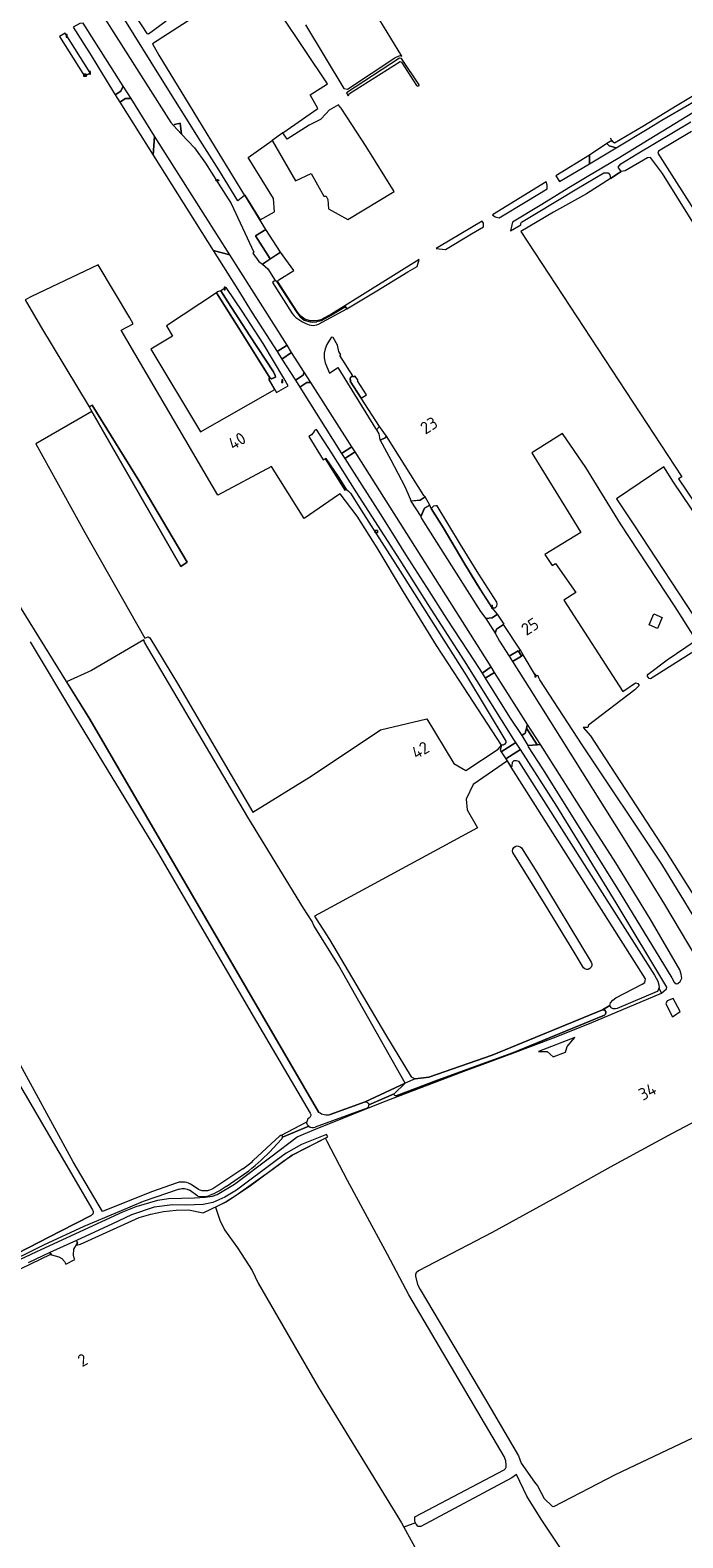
# Model space of a CAD drawing. Header units: metres. Extents: x 209813 to 223847, y 571801 to 587119.
# Tile 96 of 256: x 212733 to 212946, y 576714 to 577206. Entities that reach past the tile are written whole.
import ezdxf
from ezdxf.enums import TextEntityAlignment as Align

# ---------------------------------------------------------------- set-up
doc = ezdxf.new("R2010")
doc.units = ezdxf.units.M
for name, color, linetype, lineweight in [('B-RO-GK-BESCHOEIING-G', 8, 'GK-BESCHOEIING', 0), ('B-RO-GR-BEPLANTING_CULTUUR_BOSPLANTSOEN-GV', 8, 'Continuous', 0), ('B-RO-GR-GRAS-GV', 8, 'Continuous', 0), ('B-RO-IE-MEUBILAIR_WEGMEUBILAIR-S', 8, 'Continuous', 0), ('B-RO-KL-DATA_CAI-S', 8, 'Continuous', 0), ('B-RO-KL-WATER_PUT-S', 8, 'Continuous', 0), ('B-RO-OG-BEBOUWING-T18', 8, 'Continuous', 0), ('B-RO-OG-TERREIN_CULTUURSCHEIDING-GV', 8, 'Continuous', 0), ('B-RO-OG-WATER_GREPPEL-GV', 8, 'Continuous', 0), ('B-RO-OG-WEG-GV', 8, 'Continuous', 0), ('B-RO-VH-ONVERHARD-GV', 8, 'Continuous', 0), ('B-RO-VH-VERHARDING_BETONSTRAATSTEEN-GV', 8, 'Continuous', 0), ('B-RO-VH-VERHARDING_HALFVERHARDING_GRIND-GV', 8, 'Continuous', 0), ('B-RO-VH-VERHARDING_OPEN-GV', 8, 'Continuous', 0), ('B-RO-VH-VERHARDING_PUIN-GV', 8, 'Continuous', 0), ('B-RO-VH-VERHARDING_STRAATBAKSTEEN-GV', 8, 'Continuous', 0), ('B-RO-VH-VERHARDING_TEGEL-GV', 8, 'Continuous', 0)]:
    doc.layers.add(name, color=color, linetype=linetype, lineweight=lineweight)
doc.styles.add('NLCS-ISO', font='txt')
doc.styles.add('NLCS-ISO-M200-T18', font='txt', dxfattribs={"height": 0.36})
doc.linetypes.add('GK-BESCHOEIING', pattern='A,30,-5,[1,NLCS.shx,S=1,R=0,X=0,Y=0],-5', length=40)

# ---------------------------------------------------------------- blocks, each defined once
blk = doc.blocks.new('SIE-WEG_PAAL_GRENSPAAL-SO')
at = {"linetype": 'ByBlock', "lineweight": 18}
h = blk.add_hatch(color=0, dxfattribs=at)
h.dxf.hatch_style = 1
h.paths.add_polyline_path([(0.90625, -0.5), (0.875, 0), (-0.875, 0), (-0.90625, -0.5)])
h.paths.add_polyline_path([(-0.8125, 1), (-0.84375, 0.5), (0.84375, 0.5), (0.8125, 1)])
at = {"color": 0, "linetype": 'ByBlock', "lineweight": 18}
blk.add_lwpolyline([(-1, -2), (1, -2), (0.75, 2), (-0.75, 2)], close=True, dxfattribs=at)
for points in [[(0.875, 0), (-0.875, 0)], [(0.84375, 0.5), (-0.84375, 0.5)], [(0.8125, 1), (-0.8125, 1)], [(0.90625, -0.5), (-0.90625, -0.5)]]:
    blk.add_lwpolyline(points, dxfattribs=at)
blk = doc.blocks.new('SKL-DATA_SIGNAAL_CAIKAST-SO')
at = {"color": 0, "linetype": 'ByBlock', "lineweight": 18}
for points in [[(-2, 2), (2, 2), (2, 1.68), (-2, 1.68)], [(-2, 1.52), (2, 1.52), (2, -2), (-2, -2)]]:
    blk.add_lwpolyline(points, close=True, dxfattribs=at)
at = {"color": 0, "linetype": 'ByBlock', "lineweight": 18, "style": 'NLCS-ISO'}
blk.add_text('cai', height=1.5, dxfattribs=at).set_placement((0, 0), align=Align.MIDDLE_CENTER)
blk = doc.blocks.new('SKL-WATER_WATERLEIDINGPUT-SO')
at = {"color": 0, "linetype": 'ByBlock', "lineweight": 18}
blk.add_ellipse((0, 0), major_axis=(2.5, 0), ratio=0.54, dxfattribs=at)
at = {"color": 0, "linetype": 'ByBlock', "lineweight": 18, "style": 'NLCS-ISO'}
blk.add_text('wl', height=1.5, dxfattribs=at).set_placement((0, 0), align=Align.MIDDLE_CENTER)

msp = doc.modelspace()

# ---------------------------------------------------------------- linework, layer by layer
at = {"layer": 'B-RO-GK-BESCHOEIING-G', "flags": 128}
for points in [[(212922.887, 577169.899), (212922.456, 577170.625)], [(212922.887, 577169.899), (212923.131, 577169.55), (212923.4, 577169.389)]]:
    msp.add_lwpolyline(points, dxfattribs=at)
at = {"layer": 'B-RO-GR-BEPLANTING_CULTUUR_BOSPLANTSOEN-GV', "flags": 128}
for points in [[(212809.845, 577140.849), (212806.543, 577138.703), (212811.281, 577131.191), (212814.656, 577133.454)], [(212752.156, 577082.938), (212782.098, 577030.702), (212784.149, 577032.223), (212768.34, 577058.88), (212753.106, 577083.464)]]:
    msp.add_lwpolyline(points, close=True, dxfattribs=at)
at = {"layer": 'B-RO-GR-GRAS-GV', "flags": 128}
for points in [[(212822.786, 577207.608), (212835.335, 577186.827), (212836.506, 577186.611), (212852.01, 577196.871), (212853.683, 577197.593), (212854.255, 577197.435), (212835.186, 577228.886)], [(212815.472, 577172.352), (212826.885, 577180.371), (212824.327, 577184.768), (212830.043, 577188.369), (212807.296, 577222.449), (212805.936, 577222.85), (212803.748, 577221.524), (212772.802, 577201.471), (212774.947, 577197.764), (212784.856, 577181.53), (212793.292, 577167.572), (212802.852, 577151.9), (212803.046, 577152.018), (212807.966, 577143.936), (212812.722, 577146.595), (212812.339, 577150.912), (212804.121, 577164.368), (212811.948, 577169.874)], [(212767.551, 577210.188), (212770.942, 577204.869), (212771.542, 577204.76), (212777.292, 577209.002)], [(212948.908, 577172.805), (212938.177, 577166.357), (212937.95, 577165.724), (212978.254, 577102.455)], [(212949.526, 577008.353), (212943.625, 577017.617), (212925.732, 577044.733), (212914.45, 577063.102), (212906.791, 577074.234), (212896.812, 577067.88), (212897.474, 577066.835), (212909.556, 577047.24), (212912.797, 577041.844), (212901.017, 577034.658), (212903.421, 577031.082), (212904.557, 577031.768), (212911.133, 577022.277), (212907.201, 577019.727), (212926.496, 576989.985), (212930.676, 576992.738), (212931.469, 576992.509), (212931.821, 576991.857), (212930.39, 576990.46), (212915.273, 576978.95), (212915.114, 576978.224), (212913.525, 576978.128), (212915.97, 576975.5), (212940.7, 576937.6), (212959.34, 576908.03)], [(212830.935, 576851.737), (212842.303, 576855.912), (212855.428, 576862.04), (212833.602, 576900.572), (212825.588, 576913.553), (212824.954, 576914.804), (212822.207, 576919.217), (212804.026, 576948.911), (212770.185, 577006.024), (212770.054, 577006.775), (212752.959, 576996.767), (212744.792, 576993.045), (212752.326, 576980.93), (212827.189, 576852.47)], [(212950.895, 577003.786), (212935.546, 576994.048), (212935.096, 576994.154), (212934.502, 576994.999), (212934.844, 576995.644), (212940.973, 577000.281), (212950.2, 577006.429)], [(212600.699, 576938.628), (212609.335, 576923.758), (212616.422, 576911.032), (212686.862, 576786.441), (212694.171, 576789.724), (212708.81, 576796.832), (212728.623, 576806.342), (212742.813, 576813.643), (212752.826, 576818.822)], [(212913.642, 576899.689), (212910.99, 576904.258), (212900.901, 576920.704), (212890.581, 576937.328)], [(212893.4, 576938.848), (212898.417, 576930.982), (212916.127, 576901.513)], [(212955.27, 576852.24), (212942.47, 576845.42), (212922.43, 576834.56), (212907.04, 576825.97), (212883.81, 576813.22), (212859.75, 576800.7), (212859.01, 576800.06), (212858.78, 576799.53), (212858.81, 576798.95), (212859.479, 576796.276), (212860.258, 576794.589), (212881.621, 576758.706), (212892.397, 576740.301), (212893.262, 576737.94), (212897.647, 576731.713), (212898.637, 576730.532), (212900.853, 576726.369), (212903.394, 576723.872), (212903.936, 576723.763), (212924.17, 576734.185), (212953.72, 576748.249)], [(212814.739, 576844.977), (212823.27, 576849.375)], [(212858.787, 576718.406), (212858.514, 576718.902), (212858.577, 576720.373), (212887.794, 576735.742), (212888.211, 576736.145), (212888.356, 576736.554), (212888.425, 576737.249), (212888.269, 576738.635), (212887.787, 576740.063), (212856.578, 576792.901), (212849.61, 576806.06), (212836.55, 576830.21), (212829.94, 576842.98), (212829.336, 576844.088), (212818.49, 576838.51), (212812.23, 576833.91), (212800.16, 576825.31), (212796.86, 576823.22), (212793.45, 576821.48), (212794.846, 576817.222), (212796.394, 576814.069), (212800.627, 576808.248), (212805.39, 576800.84), (212807.374, 576796.738), (212827.085, 576762.607), (212854.205, 576718.422), (212854.995, 576716.988)], [(212958.998, 576623.615), (212952.407, 576634.814), (212937.4, 576657.57), (212931.32, 576667.897), (212927.159, 576674.901), (212919.059, 576690.239), (212912.028, 576701.383), (212899.854, 576719.585), (212895.155, 576727.087), (212891.734, 576734.215), (212890.26, 576733.098), (212860.488, 576717.271), (212859.674, 576717.228), (212859, 576718.019), (212858.787, 576718.406), (212854.995, 576716.988), (212872.325, 576685.548), (212892.975, 576648.435)]]:
    msp.add_lwpolyline(points, dxfattribs=at)
for points in [[(212836.355, 577177.586), (212834.448, 577180.479), (212834.222, 577180.668), (212833.604, 577181.552), (212830.511, 577179.774), (212829.585, 577178.649), (212827.766, 577176.731), (212823.996, 577174.945), (212816.819, 577170.315), (212815.472, 577172.352), (212811.948, 577169.874), (212819.571, 577156.715), (212824.707, 577159.116), (212828.791, 577151.662), (212829.551, 577151.744), (212830.096, 577150.647), (212830.312, 577147.57), (212836.641, 577144.058), (212851.757, 577153.261), (212842.611, 577167.939)], [(212922.458, 577157.457), (212914.643, 577152.466), (212903.815, 577146.495), (212893.173, 577140.121), (212945.832, 577060.001), (212944.738, 577059.376), (212991.2, 576990.64), (213020.757, 576946.205), (213030.012, 576931.751), (213030.59, 576930.739), (213031.056, 576930.517), (213044.762, 576936.313), (213066.001, 576944.509), (213058.116, 576957.343), (213052.155, 576966.907), (213040.589, 576987.121), (212974.926, 577100.081), (212954.081, 577135.74), (212939.455, 577159.103), (212935.581, 577164.331), (212934.579, 577164.195), (212927.254, 577159.951), (212925.978, 577159.809)], [(212762.571, 577107.952), (212766.488, 577110.011), (212765.393, 577112.02), (212755.087, 577129.268), (212733.344, 577118.911), (212731.2, 577117.877), (212736.193, 577109.283), (212752.156, 577082.938), (212753.106, 577083.464), (212768.34, 577058.88), (212784.149, 577032.223), (212782.098, 577030.702), (212753.03, 577081.418), (212734.764, 577070.764), (212750.762, 577041.855), (212770.285, 577007.339), (212771.412, 577007.832), (212772.016, 577007.409), (212780.967, 576992.522), (212805.596, 576950.507), (212824.698, 576962.271), (212847.294, 576977.404), (212862.504, 576981.019), (212871.255, 576966.403), (212875.208, 576964.101), (212885.749, 576971.051), (212886.86, 576972.41), (212873.003, 576993.58), (212865.634, 577004.959), (212854.889, 577022.471), (212846.258, 577036.815), (212839.66, 577047.203), (212834.191, 577054.495), (212833.645, 577054.173), (212822.408, 577046.405), (212811.771, 577063.391), (212794.162, 577054.066)], [(212812.826, 577088.561), (212810.858, 577091.961), (212811.128, 577092.406), (212804.261, 577103.375), (212800.316, 577109.743), (212793.778, 577120.174), (212777.442, 577109.304), (212779.344, 577105.948), (212772.317, 577101.682), (212788.547, 577074.687)], [(212930.14, 577044.363), (212959.26, 577000), (212968.48, 576985.74), (212991.71, 576951.95), (213009.26, 576926.86), (213010.16, 576925.16), (213010.57, 576923.6), (213010.354, 576922.427), (213028.418, 576929.176), (212948.699, 577049.938), (212943.023, 577058.301), (212939.945, 577063.291), (212924.423, 577052.894)], [(212936.658, 577015.334), (212939.414, 577014.148), (212937.833, 577010.474), (212935.077, 577011.66)], [(212890.016, 576965.266), (212888.78, 576967.279), (212877.601, 576959.548), (212875.297, 576954.811), (212875.603, 576951.283), (212879.017, 576945.458), (212825.793, 576916.601), (212826.28, 576915.691), (212830.654, 576908.95), (212848.92, 576877.956), (212857.33, 576864.137), (212858.668, 576863.467), (212863.13, 576864.014), (212883.874, 576871.209), (212919.856, 576885.93), (212922.246, 576887.427), (212922.509, 576888.217), (212923.3, 576889.076), (212924.215, 576889.893), (212932.85, 576894.35), (212933.664, 576894.878), (212933.8, 576895.39), (212933.92, 576896.07)]]:
    msp.add_lwpolyline(points, close=True, dxfattribs=at)
at = {"layer": 'B-RO-GR-GRAS-GV'}
for points in [[(212890.581, 576937.328, -0.8693509), (212893.4, 576938.848)], [(212916.127, 576901.513, -0.9408791), (212913.642, 576899.689)], [(212802.308, 576834.037, 0.0442974), (212805.763, 576836.722)]]:
    msp.add_lwpolyline(points, format="xyb", dxfattribs=at)
at = {"layer": 'B-RO-OG-TERREIN_CULTUURSCHEIDING-GV', "flags": 128}
for points in [[(212843.483, 576854.984), (212851.76, 576858.516), (212855.428, 576862.04), (212842.303, 576855.912)], [(212815.328, 576844.405), (212823.925, 576847.95)]]:
    msp.add_lwpolyline(points, dxfattribs=at)
at = {"layer": 'B-RO-OG-TERREIN_CULTUURSCHEIDING-GV'}
for points in [[(212842.303, 576855.912, -0.4485947), (212843.483, 576854.984)], [(212823.925, 576847.95, -0.252369), (212823.27, 576849.375)], [(212814.739, 576844.977, -0.5211914), (212815.328, 576844.405)]]:
    msp.add_lwpolyline(points, format="xyb", dxfattribs=at)
at = {"layer": 'B-RO-OG-WATER_GREPPEL-GV', "flags": 128}
for points in [[(212836.187, 577185.438), (212836.761, 577184.501), (212837.199, 577185.259), (212853.721, 577195.688), (212854.176, 577195.454), (212859.082, 577187.842), (212859.54, 577187.671), (212859.934, 577187.872), (212859.994, 577188.099), (212854.222, 577196.696), (212853.535, 577196.749)], [(212793.778, 577120.174), (212800.316, 577109.743), (212804.261, 577103.375), (212811.128, 577092.406), (212811.683, 577092.07), (212812.983, 577092.564), (212812.965, 577093.148), (212812.342, 577094.298), (212804.595, 577106.115), (212797.5, 577117.24), (212795.119, 577120.774), (212793.921, 577120.431)], [(212836.234, 577055.853), (212835.847, 577056.385), (212830.19, 577064.872), (212829.432, 577066.037), (212829.294, 577065.951), (212835.7, 577055.726)], [(212883.857, 577017.309), (212884.771, 577017.249), (212885.381, 577017.83), (212885.419, 577018.461), (212885.323, 577019.072), (212879.428, 577028.278), (212873.436, 577037.918), (212865.799, 577050.546), (212865.367, 577050.576), (212864.63, 577050.457), (212863.909, 577049.678), (212867.78, 577043.489), (212874.617, 577032.114), (212880.857, 577021.761)]]:
    msp.add_lwpolyline(points, close=True, dxfattribs=at)
for points in [[(212827.189, 576852.47), (212752.326, 576980.93), (212711.802, 577046.101), (212710.771, 577046.273), (212700.905, 577064.619), (212701.359, 577065.382), (212695.437, 577075.066), (212694.448, 577075.36), (212681.033, 577096.502)], [(212732.859, 577006.175), (212747.322, 576981.991), (212774.49, 576937.463), (212806.806, 576882.043), (212824.364, 576852.2)], [(212665.846, 576972.035), (212677.416, 576949.666), (212702.224, 576906.578), (212720.125, 576877.11), (212753.236, 576820.637)], [(212780.887, 576829.476), (212772.492, 576826.575), (212756.484, 576820.092), (212746.959, 576836.364), (212720.236, 576885.047), (212669.938, 576972.163)], [(212852.485, 576857.893), (212865.125, 576862.632), (212874.321, 576866.02), (212890.54, 576871.901), (212915.686, 576882.22), (212920.509, 576884.27), (212920.85, 576884.571), (212920.963, 576885.101), (212920.914, 576885.38), (212920.761, 576885.681), (212920.504, 576885.914), (212920.242, 576885.983), (212919.856, 576885.93), (212883.874, 576871.209), (212863.13, 576864.014), (212858.668, 576863.467), (212855.428, 576862.04), (212851.76, 576858.516)], [(212842.303, 576855.912), (212830.935, 576851.737)], [(212814.488, 576844.848), (212805.763, 576836.722)], [(212812.183, 576840.635), (212815.112, 576843.789), (212815.249, 576844.084), (212815.328, 576844.405)], [(212802.308, 576834.037), (212792.571, 576827.541)], [(212796.884, 576828.287), (212804.274, 576833.395)], [(212787.879, 576827.266), (212785.763, 576828.686)], [(212752.826, 576818.822), (212742.813, 576813.643), (212728.623, 576806.342), (212708.81, 576796.832), (212694.171, 576789.724)]]:
    msp.add_lwpolyline(points, dxfattribs=at)
at = {"layer": 'B-RO-OG-WATER_GREPPEL-GV'}
for points in [[(212824.364, 576852.2, -0.4459529), (212823.889, 576850.562)], [(212830.935, 576851.737, -0.2524245), (212827.189, 576852.47)], [(212843.01, 576853.893, 0.3476171), (212843.483, 576854.984)], [(212823.889, 576850.562, 0.2121294), (212823.27, 576849.375)], [(212823.925, 576847.95, 0.2412705), (212825.992, 576847.696)], [(212814.739, 576844.977, 0.1441507), (212814.488, 576844.848)], [(212804.274, 576833.395, 0.0314929), (212812.183, 576840.635)], [(212785.763, 576828.686, 0.2424926), (212780.887, 576829.476)], [(212781.53, 576827.378, -0.2239293), (212784.931, 576827.084)], [(212792.571, 576827.541, -0.2529148), (212787.879, 576827.266)], [(212787.687, 576825.153, 0.1082681), (212791.475, 576825.333)], [(212753.236, 576820.637, -0.4241313), (212752.826, 576818.822)]]:
    msp.add_lwpolyline(points, format="xyb", dxfattribs=at)
at = {"layer": 'B-RO-OG-WEG-GV', "flags": 128}
for points in [[(212754.307, 577214.283), (212778.826, 577175.762), (212779.669, 577174.815), (212779.978, 577175.059), (212781.901, 577175.532), (212782.303, 577171.951), (212786.574, 577167.45), (212790.188, 577162.532), (212794.338, 577155.969), (212798.568, 577149.319), (212805.956, 577133.375), (212805.633, 577133.104), (212807.578, 577130.419), (212808.737, 577129.457), (212811.281, 577131.191), (212806.543, 577138.703), (212809.845, 577140.849), (212803.046, 577152.018), (212802.852, 577151.9), (212800.751, 577150.171), (212794.535, 577160.321), (212788.439, 577169.884), (212775.428, 577190.572), (212763.768, 577209.314)], [(212955.233, 577182.464), (212943.472, 577175.301), (212935.135, 577170.159), (212925.036, 577164.046), (212914.862, 577158.034), (212908.854, 577154.416), (212900.032, 577149), (212890.494, 577143.235), (212889.858, 577140.338), (212893.232, 577142.353), (212893.215, 577142.756), (212893.378, 577143.224), (212898.273, 577146.124), (212911.44, 577154.058), (212920.313, 577159.372), (212921.694, 577159.346), (212922.217, 577158.641), (212922.458, 577157.457), (212925.978, 577159.809), (212925.035, 577161.157), (212925.871, 577162.278), (212931.25, 577165.567), (212948.73, 577175.968)], [(212721.26, 576800.6), (212736.46, 576807.71), (212763.15, 576819.96), (212767.46, 576821.79), (212774.61, 576823.85), (212778.05, 576824.35), (212786.52, 576824.61), (212790.02, 576824.81), (212792.42, 576825.12), (212793.97, 576825.63), (212799.64, 576829), (212811.45, 576838), (212820.151, 576844.45), (212825.554, 576846.782), (212848.287, 576855.945), (212874.321, 576865.856), (212882.624, 576868.84), (212890.54, 576871.786), (212903.821, 576876.875), (212915.577, 576881.497), (212939.139, 576891.428)], [(212938.328, 576893.051), (212938.11, 576892.43), (212937.76, 576891.95), (212924.67, 576886.35), (212924.1, 576886.25), (212923.4, 576886.29), (212922.7, 576886.59), (212922.246, 576887.427), (212919.919, 576885.954), (212920.242, 576885.983), (212920.504, 576885.914), (212920.761, 576885.681), (212920.914, 576885.38), (212920.963, 576885.101), (212920.85, 576884.571), (212920.509, 576884.27), (212915.686, 576882.22), (212890.54, 576871.901), (212874.321, 576866.02), (212865.125, 576862.632), (212852.485, 576857.893)], [(212851.76, 576858.516), (212843.483, 576854.984)], [(212843.01, 576853.893), (212825.992, 576847.696)], [(212823.925, 576847.95), (212815.328, 576844.405), (212815.249, 576844.084), (212815.112, 576843.789), (212812.183, 576840.635)], [(212781.53, 576827.378), (212769.823, 576823.374), (212762.63, 576820.371), (212750.363, 576815.188), (212737.194, 576809.07), (212722.875, 576802.078), (212709.36, 576795.102), (212695.239, 576787.647)], [(212787.687, 576825.153), (212784.931, 576827.084)], [(212720.77, 576797.12), (212739.43, 576806.02), (212739.766, 576806.11), (212739.296, 576806.746), (212732.16, 576803.38)]]:
    msp.add_lwpolyline(points, dxfattribs=at)
for points in [[(212760.672, 577184.78), (212762.541, 577185.955), (212763.279, 577187.6), (212750.175, 577208.175), (212749.052, 577208.09), (212746.934, 577206.851), (212752.845, 577197.596), (212756.539, 577191.512)], [(212752.51, 577191.943), (212744.349, 577204.991), (212742.461, 577203.814), (212750.599, 577190.898)], [(212922.887, 577169.899), (212921.286, 577168.944), (212922.033, 577168.173), (212924.306, 577167.476), (212935.024, 577173.944), (212939.268, 577176.54), (212948.265, 577181.701), (212956.625, 577186.715), (212966.823, 577192.599), (212972.395, 577195.701), (212972.107, 577197.656), (212971.446, 577198.694), (212969.468, 577197.599), (212969.148, 577196.206), (212963.243, 577192.714), (212956.289, 577188.471), (212944.299, 577181.336), (212933.048, 577174.423), (212923.794, 577169.062), (212923.4, 577169.389), (212923.131, 577169.55)], [(212773.095, 577165.132), (212773.478, 577171.332), (212765.826, 577183.548), (212764.024, 577183.598), (212762.157, 577182.422)], [(212904.634, 577158.317), (212905.812, 577156.455), (212915.6, 577162.317), (212915.6, 577165.112)], [(212883.975, 577145.555), (212884.786, 577144.905), (212886.071, 577144.681), (212895.116, 577150.068), (212901.829, 577154.047), (212901.79, 577155.327), (212901.418, 577156.336)], [(212866.648, 577135.309), (212865.53, 577134.646), (212868.523, 577134.319), (212877.068, 577139.418), (212881.027, 577141.691), (212881.04, 577142.863), (212880.516, 577143.526)], [(212798.119, 577132.497), (212792.677, 577133.996), (212800.694, 577121.249), (212805.437, 577113.573), (212813.53, 577100.946), (212816.796, 577103.031), (212816.03, 577104.27)], [(212860.019, 577131.012), (212835.704, 577115.864), (212836.354, 577114.892), (212846.157, 577120.804), (212856.308, 577126.994), (212859.263, 577128.786)], [(212815.699, 577092.281), (212808.987, 577103.553), (212802.341, 577113.835), (212796.867, 577121.865), (212795.119, 577120.774), (212797.5, 577117.24), (212804.595, 577106.115), (212812.342, 577094.298), (212812.965, 577093.148), (212812.983, 577092.564), (212811.683, 577092.07), (212811.128, 577092.406), (212810.858, 577091.961), (212813.407, 577087.556), (212817.213, 577089.758)], [(212822.402, 577094.186), (212818.254, 577100.672), (212815.117, 577098.494), (212819.529, 577091.629), (212822.018, 577093.229)], [(212834.626, 577067.711), (212837.959, 577069.876), (212824.571, 577090.797), (212823.278, 577090.868), (212820.967, 577089.348)], [(212824.831, 577073.736), (212823.972, 577073.225), (212828.649, 577065.539), (212829.432, 577066.037), (212833.516, 577060.197), (212835.847, 577056.385), (212836.234, 577055.853), (212836.919, 577055.345), (212837.58, 577054.71), (212841.795, 577048.003), (212853.781, 577029.229), (212864.395, 577012.359), (212875.481, 576995.088), (212888.24, 576973.71), (212888.27, 576973.32), (212888.01, 576972.68), (212887.41, 576972.37), (212886.86, 576972.41), (212886.389, 576970.757), (212886.777, 576970.192), (212891.534, 576973.323), (212890.91, 576974.29), (212874.75, 577000), (212862.912, 577018.373), (212853.719, 577032.797), (212839.405, 577055.097), (212831.412, 577067.73), (212826.396, 577075.54), (212825.798, 577075.154), (212825.696, 577074.869)], [(212857.274, 577052.159), (212860.313, 577052.435), (212861.897, 577053.46), (212861.546, 577053.975), (212849.26, 577073.319), (212848.809, 577072.821), (212847.222, 577071.981), (212850.745, 577065.633), (212855.236, 577056.869), (212856.991, 577052.839)], [(212883.484, 576997.941), (212839.047, 577068.175), (212835.691, 577066.017), (212838.684, 577061.252), (212847.203, 577048.003), (212851.247, 577041.484), (212855.518, 577034.707), (212862.338, 577024.043), (212869.007, 577013.559), (212877.95, 577000), (212880.512, 576995.958)], [(212883.857, 577017.309), (212878.91, 577024.931), (212874.617, 577032.114), (212867.78, 577043.489), (212863.909, 577049.678), (212863.441, 577050.841), (212861.757, 577049.801), (212860.56, 577046.981), (212860.766, 577046.43), (212867.689, 577035.412), (212879.999, 577016.081), (212881.727, 577013.756), (212883.853, 577014.03), (212885.533, 577015.15)], [(212889.37, 577001.432), (212892.342, 577003.265), (212892.46, 577003.066), (212893.028, 577003.44), (212887.553, 577011.833), (212885.219, 577010.3), (212884.803, 577008.954), (212886.222, 577006.341)], [(212890.442, 576999.682), (212895.901, 576991.112), (212927.286, 576941.185), (212934.222, 576929.987), (212940.126, 576920.4), (212950.419, 576903.208), (212953.416, 576900.418), (212956.961, 576898.628), (212960.71, 576898.405), (212964.655, 576899.352), (212962.797, 576902.385), (212962.56, 576902.39), (212960.24, 576902.95), (212958.22, 576903.99), (212956.77, 576905.15), (212955.51, 576906.97), (212939.24, 576933.57), (212913.25, 576972.53), (212899.41, 576993.74), (212899.03, 576994.36), (212898.89, 576995.06), (212897.982, 576995.117), (212893.951, 577001.941), (212893.398, 577001.49)], [(212895.41, 576979.153), (212884.623, 576996.145), (212881.581, 576994.259), (212889.45, 576981.526), (212893.491, 576975.512), (212894.622, 576976.318)], [(212893.041, 576970.986), (212888.331, 576967.933), (212890.016, 576965.266), (212890.399, 576965.573), (212890.51, 576966.8), (212891.053, 576967.416), (212891.61, 576967.44), (212892.464, 576967.15), (212936.81, 576897.3), (212937.44, 576896.34), (212937.94, 576895.31), (212938.31, 576894.18), (212938.38, 576893.2), (212938.328, 576893.051), (212939.139, 576891.428), (212940.73, 576892.789), (212940.938, 576893.317), (212924.384, 576920.902), (212904.99, 576952.46)], [(212898.552, 576972.525), (212895.488, 576972.301), (212895.565, 576971.852), (212900.302, 576964.729), (212924.41, 576926.04), (212942.502, 576896.387), (212943.338, 576894.967), (212943.894, 576894.487), (212944.513, 576894.56), (212945.208, 576895.197), (212945.804, 576896.322), (212945.605, 576897.585), (212945.09, 576899.01), (212935.392, 576915.715), (212924.187, 576933.933), (212915.643, 576947.416), (212899.593, 576972.585)], [(212829.698, 576845.242), (212821.547, 576841.963), (212816.53, 576839.13), (212813.24, 576836.74), (212800.31, 576827.12), (212796.51, 576824.82), (212792.58, 576823.03), (212790.43, 576822.66), (212789.342, 576822.388), (212783.723, 576822.137), (212779.324, 576822.281), (212773.427, 576821.5), (212766.015, 576819.017), (212759.81, 576816.07), (212748.017, 576810.585), (212748.377, 576809.808), (212747.96, 576809.125), (212749.31, 576809.48), (212768.43, 576818.13), (212772.26, 576819.26), (212776.48, 576820.12), (212780.61, 576820.55), (212784.58, 576820.64), (212789.44, 576819.69), (212796.86, 576823.22), (212804.41, 576828.32), (212815.45, 576836.43), (212818.49, 576838.51), (212830.132, 576844.497)]]:
    msp.add_lwpolyline(points, close=True, dxfattribs=at)
at = {"layer": 'B-RO-OG-WEG-GV'}
for points in [[(212852.485, 576857.893, -0.4989266), (212851.76, 576858.516)], [(212796.884, 576828.287, -0.0719211), (212791.475, 576825.333)]]:
    msp.add_lwpolyline(points, format="xyb", dxfattribs=at)
at = {"layer": 'B-RO-VH-ONVERHARD-GV', "flags": 128}
for points in [[(212915.6, 577165.112), (212915.6, 577162.317), (212924.306, 577167.476), (212922.033, 577168.173), (212921.286, 577168.944)], [(212910.836, 576876.975), (212899.01, 576872.32), (212901.815, 576872.32), (212903.714, 576870.566), (212907.766, 576872.137), (212908.323, 576873.961)]]:
    msp.add_lwpolyline(points, close=True, dxfattribs=at)
at = {"layer": 'B-RO-VH-VERHARDING_BETONSTRAATSTEEN-GV', "flags": 128}
for points in [[(212898.552, 576972.525), (212899.593, 576972.585), (212895.41, 576979.153), (212895.071, 576977.932)], [(212739.296, 576806.746), (212739.869, 576805.971), (212742.184, 576805.247), (212743.229, 576804.782), (212744.033, 576803.779), (212744.528, 576802.867), (212747.431, 576804.406), (212747.19, 576804.86), (212746.99, 576805.81), (212747.14, 576807.78), (212748.377, 576809.808), (212748.017, 576810.585)]]:
    msp.add_lwpolyline(points, close=True, dxfattribs=at)
at = {"layer": 'B-RO-VH-VERHARDING_HALFVERHARDING_GRIND-GV', "flags": 128}
for points in [[(212808.737, 577129.457), (212810.496, 577127.996), (212812.94, 577124.166), (212813.343, 577123.901), (212813.437, 577123.774), (212813.732, 577123.962), (212814.14, 577124.374), (212818.973, 577127.406), (212814.656, 577133.454)], [(212893.358, 577001.557), (212893.951, 577001.941), (212893.028, 577003.44), (212892.46, 577003.066)]]:
    msp.add_lwpolyline(points, close=True, dxfattribs=at)
at = {"layer": 'B-RO-VH-VERHARDING_OPEN-GV', "flags": 128}
msp.add_lwpolyline([(212942.7, 576883.65), (212945.292, 576885.442), (212942.94, 576889.658), (212941.051, 576888.912), (212940.579, 576887.917)], close=True, dxfattribs=at)
at = {"layer": 'B-RO-VH-VERHARDING_PUIN-GV', "flags": 128}
msp.add_lwpolyline([(212888.331, 576967.933), (212893.041, 576970.986), (212891.534, 576973.323), (212886.777, 576970.192)], close=True, dxfattribs=at)
at = {"layer": 'B-RO-VH-VERHARDING_STRAATBAKSTEEN-GV', "flags": 128}
for points in [[(212765.826, 577183.548), (212763.279, 577187.6), (212762.541, 577185.955), (212760.672, 577184.78), (212762.157, 577182.422), (212764.024, 577183.598)], [(212792.677, 577133.996), (212798.119, 577132.497), (212773.478, 577171.332), (212773.095, 577165.132)], [(212818.254, 577100.672), (212816.796, 577103.031), (212813.53, 577100.946), (212815.117, 577098.494)], [(212824.571, 577090.797), (212822.402, 577094.186), (212822.018, 577093.229), (212819.529, 577091.629), (212820.967, 577089.348), (212823.278, 577090.868)], [(212838.245, 577093.024), (212837.621, 577092.573), (212837.525, 577092.448), (212837.453, 577092.308), (212837.407, 577092.158), (212837.389, 577092.002), (212837.438, 577091.692), (212837.641, 577091.391), (212837.45, 577091.257), (212841.039, 577085.705), (212842.718, 577086.769), (212839.813, 577091.35), (212840.016, 577091.469), (212839.084, 577092.912), (212838.528, 577092.568)], [(212837.959, 577069.876), (212834.626, 577067.711), (212835.691, 577066.017), (212839.047, 577068.175)], [(212861.897, 577053.46), (212860.313, 577052.435), (212857.294, 577052.128), (212860.504, 577047.07), (212861.757, 577049.801), (212863.441, 577050.841)], [(212887.553, 577011.833), (212887.729, 577011.949), (212885.533, 577015.15), (212883.853, 577014.03), (212881.727, 577013.756), (212884.803, 577008.954), (212885.219, 577010.3)], [(212892.46, 577003.066), (212892.342, 577003.265), (212889.37, 577001.432), (212890.442, 576999.682), (212893.398, 577001.49)], [(212883.484, 576997.941), (212880.512, 576995.958), (212881.581, 576994.259), (212884.623, 576996.145)], [(212895.459, 576972.348), (212898.552, 576972.525), (212895.071, 576977.932), (212894.622, 576976.318), (212893.491, 576975.512)]]:
    msp.add_lwpolyline(points, close=True, dxfattribs=at)
for points in [[(212813.437, 577123.774), (212813.343, 577123.901), (212812.94, 577124.166), (212812.038, 577123.543), (212818.452, 577113.37), (212819.006, 577112.77), (212819.708, 577112.124), (212821.293, 577110.966), (212821.812, 577110.645), (212822.904, 577110.064), (212824.078, 577109.673), (212824.686, 577109.554), (212825.294, 577109.517), (212825.922, 577109.552), (212826.538, 577109.721), (212827.084, 577109.933), (212836.354, 577114.892), (212835.899, 577115.572), (212831.57, 577112.921), (212827.98, 577111.025), (212826.491, 577110.643)], [(212835.899, 577115.572), (212835.704, 577115.864), (212831.39, 577113.221), (212827.858, 577111.355), (212826.439, 577110.991), (212825.281, 577110.938), (212824.37, 577110.983), (212822.607, 577111.57), (212821.335, 577112.566), (212820.237, 577113.87), (212813.732, 577123.962), (212813.437, 577123.774), (212819.955, 577113.661), (212821.091, 577112.313), (212822.439, 577111.257), (212824.305, 577110.636), (212825.28, 577110.588), (212826.491, 577110.643)]]:
    msp.add_lwpolyline(points, dxfattribs=at)
at = {"layer": 'B-RO-VH-VERHARDING_TEGEL-GV', "flags": 128}
for points in [[(212779.669, 577174.815), (212782.303, 577171.951), (212781.901, 577175.532), (212779.978, 577175.059)], [(212849.26, 577073.319), (212846.993, 577076.491), (212846.012, 577075.426), (212846.834, 577074.119), (212847.114, 577072.163), (212847.222, 577071.981), (212848.809, 577072.821)]]:
    msp.add_lwpolyline(points, close=True, dxfattribs=at)
msp.add_lwpolyline([(212846.993, 577076.491), (212837.45, 577091.257), (212837.641, 577091.391), (212837.415, 577091.767), (212837.389, 577092.002), (212837.407, 577092.158), (212837.453, 577092.308), (212837.525, 577092.448), (212837.621, 577092.573), (212838.245, 577093.024), (212834.099, 577099.715), (212834.401, 577099.892), (212833.704, 577100.995), (212833.241, 577103.06), (212831.834, 577105.551), (212831.392, 577105.708), (212831.206, 577105.503), (212829.81, 577103.265), (212829.269, 577101.885), (212828.97, 577100.401), (212828.978, 577098.851), (212829.247, 577097.28), (212830.627, 577093.885), (212833.39, 577095.696), (212845.754, 577075.836), (212846.012, 577075.426)], dxfattribs=at)

# ---------------------------------------------------------------- block references
at = {"layer": 'B-RO-IE-MEUBILAIR_WEGMEUBILAIR-S', "xscale": 0.2, "yscale": 0.2, "zscale": 0.2}
for p in [(212744.795, 577204.084), (212744.795, 577204.084), (212752.407, 577191.965), (212752.407, 577191.965), (212796.431, 577121.566), (212796.431, 577121.566), (212815.237, 577091.288), (212815.237, 577091.288), (212883.816, 577017.602), (212883.816, 577017.602), (212897.982, 576995.117), (212897.982, 576995.117)]:
    msp.add_blockref('SIE-WEG_PAAL_GRENSPAAL-SO', p, dxfattribs=at)
at = {"layer": 'B-RO-KL-DATA_CAI-S', "xscale": 0.2, "yscale": 0.2, "zscale": 0.2}
for p in [(212750.769, 577191.191), (212845.972, 577042.163)]:
    msp.add_blockref('SKL-DATA_SIGNAAL_CAIKAST-SO', p, dxfattribs=at)
at = {"layer": 'B-RO-KL-WATER_PUT-S', "xscale": 0.2, "yscale": 0.2, "zscale": 0.2}
msp.add_blockref('SKL-WATER_WATERLEIDINGPUT-SO', (212794.033, 577156.855), dxfattribs=at)

# ---------------------------------------------------------------- texts
at = {"layer": 'B-RO-OG-BEBOUWING-T18', "style": 'NLCS-ISO-M200-T18'}
for s, rotation, p in [('23', 32.3, (212863.171, 577076.848)), ('40', 32.3, (212800.448, 577071.748)), ('25', 33.2, (212896.182, 577011.161)), ('42', 30.4, (212860.355, 576970.796)), ('34', 27.9, (212934.541, 576859.256)), ('2', 28.6, (212750.013, 576771.595))]:
    msp.add_text(s, height=4, rotation=rotation, dxfattribs=at).set_placement(p, align=Align.MIDDLE)

doc.saveas('drawing.dxf')
